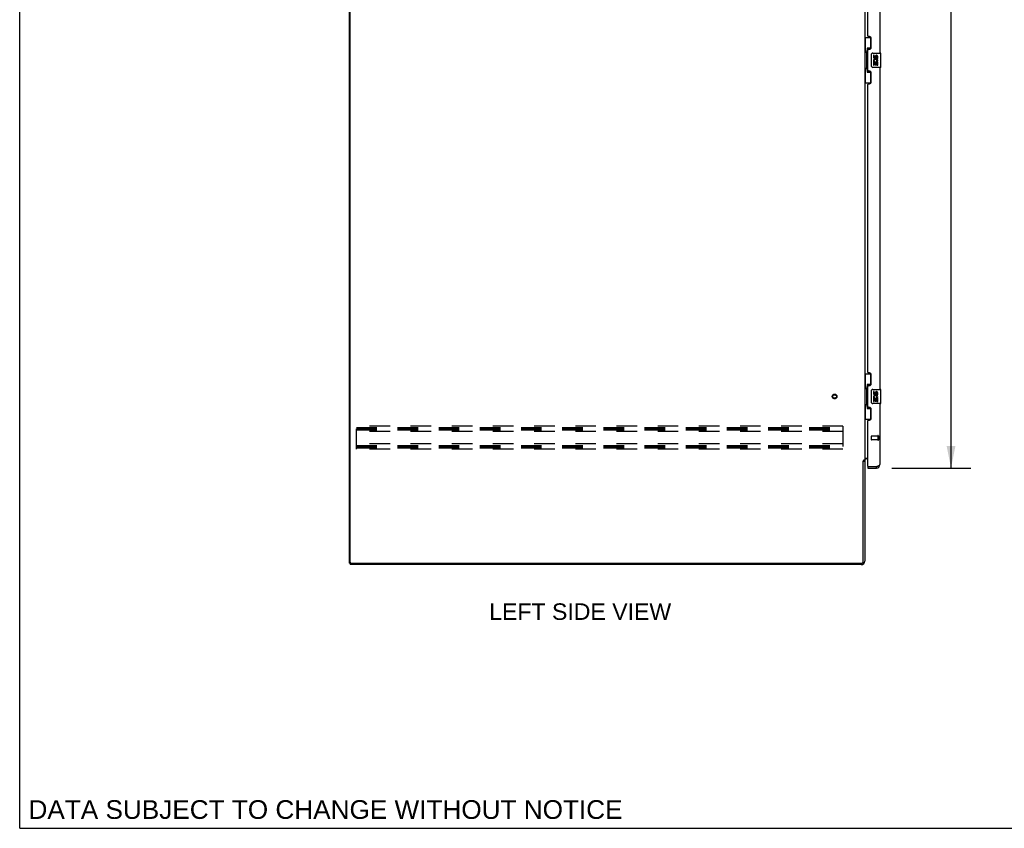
# Model space of a CAD drawing. Header units: inches. Extents: x 0 to 262, y 0 to 169.
# Tile 1 of 17: x 0 to 69, y 0 to 57. Entities that reach past the tile are written whole.
import ezdxf

# ---------------------------------------------------------------- set-up
doc = ezdxf.new("R2010")
doc.units = ezdxf.units.IN
doc.header["$LTSCALE"] = 14.384615
doc.header["$MEASUREMENT"] = 0
doc.linetypes.add('HIDDEN', pattern=[0.2, 0.1, -0.1])
doc.layers.get('0').update_dxf_attribs({"linetype": 'CONTINUOUS'})
for name, color, linetype in [('02___PRT_ALL_AXES', 7, 'CONTINUOUS'), ('DEFAULT_2', 8, 'HIDDEN'), ('DIMENSIONS', 7, 'CONTINUOUS')]:
    doc.layers.add(name, color=color, linetype=linetype)
doc.styles.get("Standard").update_dxf_attribs({"font": 'arial.ttf'})
doc.dimstyles.new('DIMSTYLE_2', dxfattribs={"dimtxt": 1.153846, "dimasz": 1.538462, "dimexe": 0.09, "dimexo": 0.07, "dimgap": 0.0375, "dimtad": 0, "dimtih": 1, "dimtoh": 1, "dimzin": 4, "dimdsep": 46, "dimtxsty": 'Standard', "dimblk": '_FILLED', "dimblk1": '_FILLED', "dimblk2": '_FILLED', "dimcen": 0.09, "dimazin": 1, "dimtfac": 1, "dimtdec": 3, "dimtofl": 0, "dimtmove": 0, "dimatfit": 3, "dimldrblk": '_FILLED', "dimfxl": 1, "dimtolj": 1, "dimtzin": 4, "dimarcsym": 0})

# ---------------------------------------------------------------- blocks, each defined once
blk = doc.blocks.new('_FILLED')
at = {"color": 0, "linetype": 'ByBlock'}
blk.add_solid([(0, 0), (-1, 0.2), (-1, -0.2)], dxfattribs=at)
blk = doc.blocks.new('*D2')
at = {"layer": 'DIMENSIONS', "color": 2, "linetype": 'Continuous'}
for p, q in [((60.933, 105.673), (66.458, 105.673)), ((65.073, 105.673), (65.073, 67.347)), ((65.073, 25.173), (65.073, 63.309)), ((60.933, 25.173), (66.458, 25.173))]:
    blk.add_line(p, q, dxfattribs=at)
at = {"layer": 'DIMENSIONS', "color": 2, "linetype": 'Continuous', "xscale": 1.5384615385, "yscale": 1.5384615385, "zscale": 1.5384615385}
for p, rotation in [((65.073, 105.673), 90), ((65.073, 25.173), 270)]:
    blk.add_blockref('_FILLED', p, dxfattribs=dict(at, rotation=rotation))
at = {"layer": 'DIMENSIONS', "color": 2, "linetype": 'Continuous', "insert": (65.073, 66.77), "char_height": 1.1538, "width": 4.82985, "attachment_point": 2, "line_spacing_factor": 0.9}
blk.add_mtext('80.50\\PDOOR', dxfattribs=at)

msp = doc.modelspace()

# ---------------------------------------------------------------- linework, layer by layer
at = {"color": 7, "linetype": 'Continuous'}
for p, q in [((0, 0), (0, 169.231)), ((59.045, 55.248), (59.485, 55.248)), ((59.084, 55.248), (59.084, 54.223)), ((59.449, 55.248), (59.449, 54.468)), ((59.449, 54.513), (59.222, 54.513)), ((59.222, 54.513), (59.222, 52.833)), ((59.062, 54.223), (59.185, 54.223)), ((59.062, 54.223), (59.062, 53.123)), ((59.185, 54.253), (59.185, 54.274)), ((59.185, 53.123), (59.185, 54.223)), ((59.508, 53.273), (59.508, 54.073)), ((59.608, 54.173), (60.148, 54.173)), ((60.163, 53.188), (60.163, 54.158)), ((59.062, 53.123), (59.185, 53.123)), ((59.084, 53.123), (59.084, 52.098)), ((59.185, 53.072), (59.185, 53.093)), ((60.148, 53.173), (59.608, 53.173)), ((59.222, 52.833), (59.449, 52.833)), ((59.449, 52.878), (59.449, 52.098)), ((59.045, 52.098), (59.485, 52.098)), ((59.045, 31.748), (59.485, 31.748)), ((59.084, 31.748), (59.084, 30.723)), ((59.449, 31.748), (59.449, 30.968)), ((59.449, 31.013), (59.222, 31.013)), ((59.222, 31.013), (59.222, 29.333)), ((59.062, 30.723), (59.185, 30.723)), ((59.062, 30.723), (59.062, 29.623)), ((59.185, 30.753), (59.185, 30.774)), ((59.185, 29.623), (59.185, 30.723)), ((59.508, 29.773), (59.508, 30.573)), ((59.608, 30.673), (60.148, 30.673)), ((60.163, 29.688), (60.163, 30.658)), ((59.062, 29.623), (59.185, 29.623)), ((59.084, 29.623), (59.084, 28.598)), ((59.185, 29.572), (59.185, 29.593)), ((60.148, 29.673), (59.608, 29.673)), ((59.222, 29.333), (59.449, 29.333)), ((59.449, 29.378), (59.449, 28.598)), ((59.045, 28.598), (59.485, 28.598)), ((58.941, 25.663), (59.045, 25.663)), ((59.249, 25.277), (59.269, 25.277)), ((59.249, 25.277), (59.249, 25.173)), ((59.856, 25.173), (59.856, 25.277)), ((23.045, 18.527), (23.148, 18.527)), ((23.097, 18.527), (23.097, 18.423)), ((0, 0), (261.538, 0))]:
    msp.add_line(p, q, dxfattribs=at)
at = {"color": 3, "linetype": 'Continuous'}
for p, q in [((23.045, 18.527), (23.045, 108.319)), ((23.097, 18.589), (23.097, 108.256)), ((59.045, 105.13), (59.045, 25.715)), ((60.103, 76.673), (60.103, 54.173)), ((59.249, 55.38), (59.249, 75.465)), ((59.369, 55.32), (59.309, 55.32)), ((59.499, 54.57), (59.499, 55.19)), ((59.249, 52.965), (59.249, 54.38)), ((59.309, 54.44), (59.369, 54.44)), ((60.103, 53.173), (60.103, 30.673)), ((59.369, 52.905), (59.309, 52.905)), ((59.499, 52.155), (59.499, 52.775)), ((59.249, 31.88), (59.249, 51.965)), ((59.309, 52.025), (59.369, 52.025)), ((59.369, 31.82), (59.309, 31.82)), ((59.499, 31.07), (59.499, 31.69)), ((59.249, 29.465), (59.249, 30.88)), ((59.309, 30.94), (59.369, 30.94)), ((60.103, 29.673), (60.103, 25.419)), ((59.369, 29.405), (59.309, 29.405)), ((59.499, 28.655), (59.499, 29.275)), ((59.249, 25.297), (59.249, 28.465)), ((59.309, 28.525), (59.369, 28.525)), ((58.941, 18.631), (58.941, 25.675)), ((59.045, 25.715), (58.97, 25.715)), ((59.045, 25.871), (59.249, 25.871)), ((59.045, 25.676), (59.045, 18.669)), ((59.249, 25.819), (59.187, 25.819)), ((59.249, 25.173), (59.856, 25.173)), ((59.269, 25.277), (59.856, 25.277)), ((59.856, 25.277), (59.889, 25.289)), ((58.798, 18.423), (23.097, 18.423)), ((23.159, 18.527), (58.837, 18.527))]:
    msp.add_line(p, q, dxfattribs=at)
at = {"color": 7, "linetype": 'Continuous'}
for points in [[(59.222, 54.489), (59.222, 54.486), (59.223, 54.482), (59.224, 54.478), (59.225, 54.474), (59.226, 54.469), (59.229, 54.464), (59.231, 54.458), (59.234, 54.452), (59.237, 54.446), (59.241, 54.439), (59.246, 54.432), (59.25, 54.424), (59.256, 54.415), (59.258, 54.412)], [(59.508, 54.073), (59.508, 54.079), (59.509, 54.085), (59.51, 54.091), (59.511, 54.097), (59.513, 54.103), (59.515, 54.109)], [(59.515, 53.237), (59.513, 53.242), (59.511, 53.248), (59.51, 53.254), (59.509, 53.26), (59.508, 53.266), (59.508, 53.273)], [(59.258, 52.934), (59.256, 52.93), (59.25, 52.922), (59.246, 52.914), (59.241, 52.907), (59.237, 52.9), (59.234, 52.893), (59.231, 52.887), (59.229, 52.882), (59.226, 52.877), (59.225, 52.872), (59.224, 52.868), (59.223, 52.864), (59.222, 52.86), (59.222, 52.857)], [(59.222, 30.989), (59.222, 30.986), (59.223, 30.982), (59.224, 30.978), (59.225, 30.974), (59.226, 30.969), (59.229, 30.964), (59.231, 30.958), (59.234, 30.952), (59.237, 30.946), (59.241, 30.939), (59.246, 30.932), (59.25, 30.924), (59.256, 30.915), (59.258, 30.912)], [(59.508, 30.573), (59.508, 30.579), (59.509, 30.585), (59.51, 30.591), (59.511, 30.597), (59.513, 30.603), (59.515, 30.609)], [(59.515, 29.737), (59.513, 29.742), (59.511, 29.748), (59.51, 29.754), (59.509, 29.76), (59.508, 29.766), (59.508, 29.773)], [(59.258, 29.434), (59.256, 29.43), (59.25, 29.422), (59.246, 29.414), (59.241, 29.407), (59.237, 29.4), (59.234, 29.393), (59.231, 29.387), (59.229, 29.382), (59.226, 29.377), (59.225, 29.372), (59.224, 29.368), (59.223, 29.364), (59.222, 29.36), (59.222, 29.357)]]:
    msp.add_lwpolyline(points, dxfattribs=at)
at = {"color": 3, "linetype": 'Continuous'}
for points in [[(58.954, 25.697), (58.952, 25.693), (58.951, 25.691), (58.95, 25.689), (58.949, 25.688), (58.948, 25.686), (58.947, 25.684), (58.946, 25.682), (58.945, 25.681), (58.944, 25.679), (58.942, 25.677), (58.941, 25.675)], [(58.97, 25.715), (58.968, 25.714), (58.967, 25.712), (58.965, 25.711), (58.963, 25.709), (58.962, 25.708), (58.961, 25.706), (58.96, 25.705), (58.958, 25.703), (58.958, 25.702), (58.957, 25.701), (58.956, 25.699), (58.955, 25.698), (58.954, 25.697)], [(59.889, 25.289), (59.905, 25.295), (59.92, 25.301), (59.936, 25.306), (59.951, 25.312), (59.965, 25.318), (59.98, 25.324), (59.993, 25.33), (60.007, 25.336), (60.019, 25.342), (60.031, 25.348), (60.042, 25.354), (60.052, 25.36), (60.061, 25.366), (60.07, 25.372), (60.078, 25.378), (60.084, 25.384), (60.09, 25.39), (60.095, 25.396), (60.098, 25.401), (60.101, 25.407), (60.102, 25.413), (60.103, 25.419)]]:
    msp.add_lwpolyline(points, dxfattribs=at)
for centre, radius, start, end in [((59.309, 55.38), 0.06, 180, 270), ((59.369, 55.19), 0.13, 0, 90), ((59.309, 54.38), 0.06, 90, 180), ((59.369, 54.57), 0.13, 270, 360), ((59.309, 52.965), 0.06, 180, 270), ((59.369, 52.775), 0.13, 0, 90), ((59.309, 51.965), 0.06, 90, 180), ((59.369, 52.155), 0.13, 270, 360), ((59.309, 31.88), 0.06, 180, 270), ((59.369, 31.69), 0.13, 0, 90), ((59.369, 31.07), 0.13, 270, 360), ((59.309, 30.88), 0.06, 90, 180), ((59.309, 29.465), 0.06, 180, 270), ((59.369, 29.275), 0.13, 0, 90), ((59.309, 28.465), 0.06, 90, 180), ((59.369, 28.655), 0.13, 270, 360), ((59.187, 25.676), 0.142, 90, 180), ((59.269, 25.297), 0.02, 180, 270), ((59.856, 25.419), 0.246, 270, 360), ((23.159, 18.589), 0.0625, 180, 270), ((58.798, 18.669), 0.246, 270, 360), ((58.837, 18.631), 0.104, 270, 360)]:
    msp.add_arc(centre, radius, start, end, dxfattribs=at)
at = {"color": 7, "linetype": 'Continuous'}
for centre, radius, start, end in [((59.608, 54.073), 0.1, 90, 158.79459), ((60.148, 54.158), 0.015, 0, 90), ((59.608, 53.273), 0.1, 201.20502, 270), ((60.148, 53.188), 0.015, 270, 360), ((59.608, 30.573), 0.1, 90, 158.79459), ((60.148, 30.658), 0.015, 0, 90), ((59.608, 29.773), 0.1, 201.20502, 270), ((60.148, 29.688), 0.015, 270, 360), ((59.856, 25.419), 0.142, 270, 311.33874), ((59.939, 25.563), 0.26, 267.38818, 270)]:
    msp.add_arc(centre, radius, start, end, dxfattribs=at)
for centre, start_param, end_param in [((59.289, 54.263), 0.699287, 1.51401), ((59.289, 54.263), -4.655602, -3.84088), ((59.289, 53.082), 0.699287, 1.51401), ((59.289, 53.082), -4.655602, -3.84088), ((59.289, 30.763), 0.699287, 1.51401), ((59.289, 30.763), -4.655602, -3.84088), ((59.289, 29.582), 0.699287, 1.51401), ((59.289, 29.582), -4.655602, -3.84088)]:
    msp.add_ellipse(centre, major_axis=(0, 0.18), ratio=0.579493, start_param=start_param, end_param=end_param, dxfattribs=at)
at = {"layer": '02___PRT_ALL_AXES', "color": 7, "linetype": 'Continuous'}
for p, q in [((59.708, 54.019), (59.646, 54.019)), ((59.646, 54.019), (59.646, 53.882)), ((59.708, 53.882), (59.708, 54.019)), ((59.774, 53.945), (59.774, 53.876)), ((59.834, 53.882), (59.834, 53.924)), ((59.897, 53.924), (59.897, 53.788)), ((59.897, 53.788), (59.96, 53.788)), ((59.96, 53.788), (59.96, 53.924)), ((59.664, 53.557), (59.646, 53.557)), ((59.646, 53.557), (59.646, 53.327)), ((59.646, 53.327), (59.708, 53.327)), ((59.698, 53.557), (59.726, 53.577)), ((59.698, 53.557), (59.96, 53.557)), ((59.708, 53.494), (59.774, 53.494)), ((59.708, 53.327), (59.708, 53.494)), ((59.774, 53.494), (59.774, 53.358)), ((59.774, 53.358), (59.834, 53.358)), ((59.834, 53.494), (59.897, 53.494)), ((59.834, 53.358), (59.834, 53.494)), ((59.889, 53.593), (59.947, 53.568)), ((59.897, 53.494), (59.897, 53.327)), ((59.897, 53.327), (59.96, 53.327)), ((59.96, 53.327), (59.96, 53.557)), ((59.708, 30.519), (59.646, 30.519)), ((59.646, 30.519), (59.646, 30.382)), ((59.708, 30.382), (59.708, 30.519)), ((59.774, 30.445), (59.774, 30.376)), ((59.834, 30.382), (59.834, 30.424)), ((59.897, 30.424), (59.897, 30.288)), ((59.897, 30.288), (59.96, 30.288)), ((59.96, 30.288), (59.96, 30.424)), ((59.664, 30.057), (59.646, 30.057)), ((59.646, 30.057), (59.646, 29.827)), ((59.646, 29.827), (59.708, 29.827)), ((59.698, 30.057), (59.726, 30.077)), ((59.698, 30.057), (59.96, 30.057)), ((59.708, 29.994), (59.774, 29.994)), ((59.708, 29.827), (59.708, 29.994)), ((59.774, 29.994), (59.774, 29.858)), ((59.774, 29.858), (59.834, 29.858)), ((59.834, 29.994), (59.897, 29.994)), ((59.834, 29.858), (59.834, 29.994)), ((59.889, 30.093), (59.947, 30.068)), ((59.897, 29.994), (59.897, 29.827)), ((59.897, 29.827), (59.96, 29.827)), ((59.96, 29.827), (59.96, 30.057))]:
    msp.add_line(p, q, dxfattribs=at)
at = {"layer": '02___PRT_ALL_AXES', "color": 8, "linetype": 'HIDDEN'}
for p, q in [((59.956, 27.401), (59.509, 27.401)), ((59.956, 27.153), (59.509, 27.153)), ((59.956, 27.401), (59.956, 27.153))]:
    msp.add_line(p, q, dxfattribs=at)
msp.add_circle((56.941, 30.173), 0.124, dxfattribs=at)
at = {"layer": '02___PRT_ALL_AXES', "color": 7, "linetype": 'Continuous'}
for centre, radius, start, end in [((59.799, 53.631), 0.154, 161.41988, 206.19629), ((59.74, 53.882), 0.0943, 180, 360), ((59.803, 53.631), 0.157, 336.59665, 161.87913), ((59.74, 53.882), 0.0314, 180, 261.22946), ((59.803, 53.631), 0.0943, 336.59665, 215.11217), ((59.739, 53.887), 0.0362, 263.42855, 341.76278), ((59.866, 53.924), 0.0943, 68.69989, 167.43379), ((59.866, 53.924), 0.0314, 0, 180.04847), ((59.866, 53.924), 0.0943, 0, 68.67039), ((59.803, 53.631), 0.157, 205.73705, 207.8532), ((59.74, 30.382), 0.0943, 180, 360), ((59.803, 30.131), 0.157, 336.59665, 161.87913), ((59.74, 30.382), 0.0314, 180, 261.22946), ((59.739, 30.387), 0.0362, 263.42855, 341.76278), ((59.866, 30.424), 0.0943, 68.69989, 167.43379), ((59.866, 30.424), 0.0314, 0, 180.04847), ((59.866, 30.424), 0.0943, 0, 68.67039), ((59.799, 30.131), 0.154, 161.41988, 206.19629), ((59.803, 30.131), 0.157, 205.73705, 207.8532), ((59.803, 30.131), 0.0943, 336.59665, 215.11217)]:
    msp.add_arc(centre, radius, start, end, dxfattribs=at)
at = {"layer": 'DEFAULT_2', "color": 8, "linetype": 'HIDDEN'}
for p, q in [((57.524, 28.11), (23.524, 28.11)), ((23.524, 26.485), (23.524, 28.11)), ((23.524, 28.006), (57.524, 28.006)), ((23.524, 27.923), (57.524, 27.923)), ((23.524, 27.839), (57.524, 27.839)), ((57.524, 27.735), (23.524, 27.735)), ((57.524, 28.11), (57.524, 26.485)), ((57.524, 26.86), (23.524, 26.86)), ((59.499, 27.391), (59.499, 27.163)), ((59.956, 27.419), (59.956, 27.135)), ((59.999, 27.419), (59.999, 27.135)), ((23.524, 26.756), (57.524, 26.756)), ((23.524, 26.673), (57.524, 26.673)), ((23.524, 26.589), (57.524, 26.589)), ((57.524, 26.485), (23.524, 26.485))]:
    msp.add_line(p, q, dxfattribs=at)
for radius in [0.164, 0.124]:
    msp.add_circle((56.941, 30.173), radius, dxfattribs=at)
for centre, radius, start, end in [((59.509, 27.391), 0.01, 90, 180), ((59.509, 27.163), 0.01, 180, 270), ((59.977, 27.419), 0.0215, 0, 180), ((59.977, 27.135), 0.0215, 180, 360)]:
    msp.add_arc(centre, radius, start, end, dxfattribs=at)

# ---------------------------------------------------------------- texts
at = {"layer": 'DIMENSIONS', "color": 2, "linetype": 'Continuous', "attachment_point": 2, "line_spacing_factor": 0.9}
for s, insert, char_height, width in [('LEFT SIDE VIEW', (39.162, 15.718), 1.15385, 12.68802), ('DATA SUBJECT TO CHANGE WITHOUT NOTICE', (21.368, 1.965), 1.30769, 41.42808)]:
    msp.add_mtext(s, dxfattribs=dict(at, insert=insert, char_height=char_height, width=width))

# ---------------------------------------------------------------- dimensions: what is measured, and where the dimension line sits
at = {"layer": 'DIMENSIONS', "color": 2, "linetype": 'Continuous'}
dim = msp.add_linear_dim(base=(65.073, 105.673), p1=(60.863, 25.173), p2=(60.863, 105.673), angle=90, text='<>\\PDOOR', dimstyle='DIMSTYLE_2', dxfattribs=at)
dim.commit()
dim.dimension.update_dxf_attribs({"geometry": '*D2', "text_midpoint": (65.073, 65.328), "dimtype": 160})

doc.saveas('drawing.dxf')
